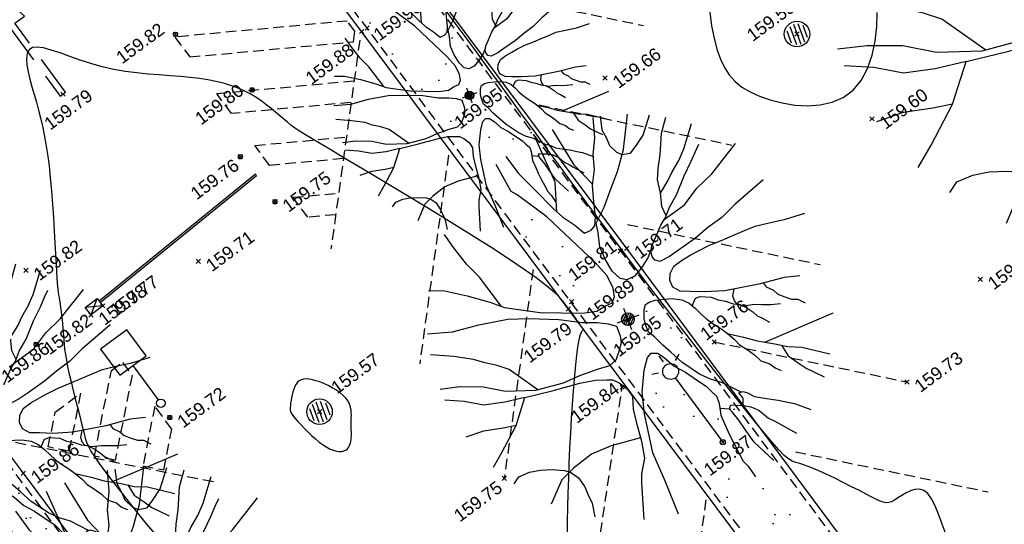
# Model space of a CAD drawing. Header units: metres. Extents: x 1575818 to 1575995, y 2263001 to 2263183.
# Tile 51 of 67: x 1575907 to 1575930, y 2263085 to 2263097. Entities that reach past the tile are written whole.
import ezdxf
from ezdxf.enums import TextEntityAlignment as Align

# ---------------------------------------------------------------- set-up
doc = ezdxf.new("R2010")
doc.units = ezdxf.units.M
doc.header["$PDMODE"] = 3
doc.header["$PDSIZE"] = 0.05
doc.linetypes.add('CACHE_100', pattern=[1.5, 1, -0.5])
doc.linetypes.add('CACHE_25', pattern=[0.375, 0.25, -0.125])
doc.layers.get('0').update_dxf_attribs({"linetype": 'CONTINUOUS'})
for name, color, linetype in [('D_CN_ORDINAIRE', 43, 'CONTINUOUS'), ('D_ECLAIRAGE', 220, 'CONTINUOUS'), ('D_MOB_URBAIN', 32, 'CONTINUOUS'), ('D_PEINTURE', 252, 'CACHE_25'), ('D_REGARD', 144, 'CONTINUOUS'), ('D_TROTTOIR', 7, 'CONTINUOUS'), ('TOPO_ALT', 142, 'CONTINUOUS'), ('TOPO_JIS', 7, 'CONTINUOUS'), ('V_ARBRE', 82, 'CONTINUOUS'), ('V_VEGETATION', 80, 'CONTINUOUS')]:
    doc.layers.add(name, color=color, linetype=linetype)
doc.styles.get("Standard").update_dxf_attribs({"font": 'arial.ttf'})
pattern_1 = [(348.4323, (1575893.9948, 2263027.4994), (1.99051, 2.24452), [0, -1.875]), (103.4323, (1575893.5645, 2263027.451), (-2.17856, -2.06249), [0, -3.125]), (189.4323, (1575893.5645, 2263027.451), (1.9055, -2.317125), [0, -2.5]), (216.4323, (1575893.8216, 2263027.1025), (2.749766, -1.199495), [0, -2.5]), (110.4323, (1575892.989, 2263026.757), (-1.910967, -2.31262), [0, -2.5]), (322.4323, (1575892.989, 2263026.757), (2.77299, 1.144777), [0, -2.5]), (88.4323, (1575894.7102, 2263026.951), (-2.63814, -1.42836), [0, -3.125]), (336.4323, (1575893.6816, 2263028.3447), (2.413676, 1.78162), [0, -2.5]), (211.4323, (1575893.6816, 2263028.3447), (2.63476, -1.43459), [0, -2.5]), (150.4323, (1575893.5085, 2263027.9478), (-2.586684, -1.51956), [0, -1.25]), (284.4323, (1575894.28, 2263026.9026), (2.88994, -0.80513), [0, -1.55])]

# ---------------------------------------------------------------- blocks, each defined once
blk = doc.blocks.new('TCPOINT')
at = {"color": 0, "lineweight": 9}
blk.add_point((0, 0), dxfattribs=at)
at = {"layer": 'TOPO_ALT', "lineweight": 9}
blk.add_attdef('ALT', text='', height=0.3, dxfattribs=at).set_placement((0.1, -0.1), align=Align.TOP_LEFT)
blk = doc.blocks.new('194')
for p, q in [((0, -0.0285), (0, 0.0285)), ((0.0285, 0), (-0.0285, 0))]:
    blk.add_line(p, q)
for points in [[(-0.1462, 0.4831), (-0.1313, 0.432), (-0.1069, 0.3801), (-0.0807, 0.3213), (-0.0651, 0.2926), (-0.044, 0.264), (-0.0281, 0.2373), (-0.0104, 0.2388), (0.0021, 0.2458), (0.0111, 0.2654), (0.0222, 0.3113), (0.0312, 0.3417), (0.0493, 0.377), (0.0586, 0.4125), (0.0767, 0.4513), (0.0903, 0.5)], [(-0.0745, 0.3099), (-0.0536, 0.3814), (-0.0623, 0.5021)], [(-0.0153, 0.5064), (0.0053, 0.4057), (0.0323, 0.3437)], [(0.1073, 0.4968), (0.1, 0.4635), (0.1032, 0.4403), (0.1049, 0.4208), (0.1155, 0.3993), (0.1258, 0.3888), (0.1472, 0.3849), (0.1651, 0.3972), (0.1918, 0.4164), (0.2232, 0.4582)], [(-0.4405, 0.2346), (-0.406, 0.2232), (-0.355, 0.1909), (-0.3075, 0.1567), (-0.2773, 0.1317), (-0.1997, 0.0902), (-0.1007, 0.0521), (-0.0653, 0.0445), (-0.0424, 0.0497), (-0.0227, 0.0514), (-0.0119, 0.0637), (-0.0083, 0.0848), (-0.0114, 0.1186), (-0.0288, 0.1613), (-0.102, 0.3075), (-0.1528, 0.3842), (-0.1634, 0.3967), (-0.1757, 0.4726)], [(0.1153, 0.1452), (0.0987, 0.1259), (0.0754, 0.1083), (0.0521, 0.0944), (0.0309, 0.0929), (0.0166, 0.1018), (0.0044, 0.125), (-0.0023, 0.1589), (-0.0037, 0.1925), (0.0036, 0.2263), (0.0075, 0.2511), (0.0397, 0.281), (0.0739, 0.3216), (0.1007, 0.3535), (0.1332, 0.3992), (0.173, 0.4788)], [(0.1768, 0.2085), (0.1743, 0.2338), (0.1834, 0.2673), (0.1874, 0.2994), (0.1983, 0.3258), (0.2144, 0.3559), (0.2363, 0.4056), (0.2597, 0.439)], [(0.1831, 0.2662), (0.2104, 0.2885), (0.2283, 0.3061), (0.2533, 0.327), (0.2749, 0.35), (0.314, 0.4026)], [(-0.2842, 0.1374), (-0.3103, 0.2241), (-0.3293, 0.265), (-0.3466, 0.3184), (-0.3557, 0.3528)], [(0.4336, 0.21), (0.3872, 0.1927), (0.3462, 0.177), (0.3051, 0.1579), (0.2641, 0.1458), (0.2267, 0.1318), (0.1767, 0.1181), (0.1501, 0.1113), (0.1233, 0.1079), (0.1129, 0.115), (0.1094, 0.1258), (0.1112, 0.1382), (0.1183, 0.1505), (0.1346, 0.1682), (0.1562, 0.1911), (0.1741, 0.2053), (0.1921, 0.2263), (0.2188, 0.2492), (0.253, 0.2864), (0.2817, 0.3144), (0.2996, 0.3339), (0.3139, 0.3479)], [(0.1692, 0.2014), (0.2292, 0.2189), (0.2721, 0.247), (0.3185, 0.268), (0.4, 0.3184)], [(-0.4791, 0.1354), (-0.4193, 0.1186), (-0.3521, 0.1127), (-0.2795, 0.1016), (-0.2299, 0.0851), (-0.1611, 0.0578), (-0.1098, 0.0308), (-0.0745, 0.0181), (-0.0498, 0.0055), (-0.0322, -0.007), (-0.0324, -0.0321), (-0.036, -0.0498), (-0.0485, -0.0674), (-0.063, -0.085), (-0.0825, -0.0936), (-0.1146, -0.0916), (-0.1605, -0.0912), (-0.205, -0.0942), (-0.2759, -0.0882), (-0.3466, -0.0647), (-0.3942, -0.0359), (-0.4489, -0.0157), (-0.4967, -0.0047)], [(0.4374, -0.0442), (0.3993, -0.0348), (0.3353, -0.0291), (0.2503, -0.0157), (0.2007, -0.0011), (0.1687, 0.0116), (0.1457, 0.0208), (0.1317, 0.0367), (0.1301, 0.0545), (0.1373, 0.0705), (0.1516, 0.0845), (0.1748, 0.0916), (0.1997, 0.0965), (0.2228, 0.0999), (0.253, 0.1033), (0.2869, 0.1047), (0.3171, 0.1062), (0.3473, 0.1078), (0.3758, 0.1093), (0.4113, 0.1053), (0.4521, 0.0996), (0.5019, 0.0974)], [(-0.2695, -0.0887), (-0.3195, -0.0169), (-0.3443, 0.0028), (-0.3706, 0.0191), (-0.3936, 0.037), (-0.4376, 0.0602), (-0.4902, 0.0843)], [(0.2018, -0.266), (0.1666, -0.2282), (0.1419, -0.2102), (0.1207, -0.1888), (0.0892, -0.1459), (0.0717, -0.1136), (0.0595, -0.0904), (0.0473, -0.0638), (0.0367, -0.0476), (0.0369, -0.0298), (0.0388, -0.0121), (0.046, 0.009), (0.0534, 0.0197), (0.0639, 0.0215), (0.0799, 0.0214), (0.103, 0.0158), (0.1207, 0.0103), (0.1421, -0.0006), (0.1561, -0.0148), (0.1666, -0.0327), (0.1752, -0.0505), (0.1841, -0.0667), (0.1946, -0.0829), (0.2086, -0.1007), (0.2192, -0.1169), (0.2314, -0.1382), (0.2383, -0.1543), (0.2525, -0.1722), (0.2648, -0.1901), (0.275, -0.2097), (0.2927, -0.2242), (0.3016, -0.2384), (0.3139, -0.2492)], [(0.1609, -0.023), (0.1756, -0.008), (0.188, -0.0081), (0.213, -0.019), (0.227, -0.0315), (0.243, -0.0407), (0.2587, -0.0532), (0.273, -0.0604), (0.287, -0.0747), (0.2975, -0.0891), (0.3045, -0.1016), (0.3134, -0.1104), (0.3274, -0.1266)], [(0.3686, -0.0932), (0.3455, -0.0876), (0.3244, -0.0804), (0.3067, -0.0731), (0.2817, -0.0676), (0.2676, -0.0587), (0.2641, -0.0479), (0.2642, -0.0355), (0.2736, -0.0194)], [(0.3457, -0.03), (0.3496, -0.0416), (0.3636, -0.0559), (0.3705, -0.0684), (0.3848, -0.0809), (0.3988, -0.0917), (0.4131, -0.0972), (0.4275, -0.112)], [(-0.4388, -0.2315), (-0.4064, -0.2041), (-0.3508, -0.1534), (-0.3061, -0.0952), (-0.3575, -0.0894), (-0.4087, -0.0783), (-0.4512, -0.0531), (-0.4954, -0.0337)], [(-0.3061, -0.0952), (-0.2369, -0.1029), (-0.166, -0.1089), (-0.1272, -0.1145), (-0.1005, -0.1235), (-0.0865, -0.129), (-0.0742, -0.1415), (-0.0601, -0.163), (-0.0549, -0.1842), (-0.0642, -0.2142), (-0.0679, -0.2463), (-0.072, -0.2958), (-0.0794, -0.3382), (-0.0994, -0.3718), (-0.1066, -0.3931), (-0.1329, -0.4808)], [(-0.0473, -0.4976), (-0.05, -0.4112), (-0.0547, -0.3328), (-0.0414, -0.2353), (-0.0285, -0.1821), (-0.0049, -0.1327), (0.0131, -0.1061), (0.0256, -0.0991), (0.0399, -0.1046), (0.0521, -0.1205), (0.0677, -0.1491), (0.0889, -0.1725), (0.1082, -0.1994), (0.1257, -0.2227), (0.1326, -0.2386), (0.1415, -0.2547), (0.1414, -0.2708), (0.1395, -0.2849), (0.1357, -0.3026), (0.1372, -0.3311), (0.1389, -0.356), (0.1421, -0.3808), (0.1455, -0.4057), (0.1487, -0.4288), (0.1559, -0.445), (0.1635, -0.4757)], [(0.2196, -0.1177), (0.2545, -0.1401), (0.2828, -0.1601), (0.3215, -0.1816), (0.3499, -0.1996), (0.3816, -0.2123), (0.4412, -0.2523)], [(-0.4766, -0.1378), (-0.4306, -0.1383), (-0.3828, -0.1477), (-0.3504, -0.1528)], [(0.3, -0.1696), (0.4838, -0.1595)], [(0.3358, -0.1907), (0.3426, -0.221), (0.3602, -0.246), (0.3741, -0.2656), (0.4085, -0.3011)], [(0.1958, -0.2987), (0.2016, -0.2818), (0.1964, -0.2659), (0.2071, -0.266), (0.2161, -0.2732), (0.23, -0.2874), (0.2514, -0.3), (0.2814, -0.3163), (0.2991, -0.3272), (0.3167, -0.3381), (0.3501, -0.3657)], [(-0.4044, -0.2875), (-0.3874, -0.2752), (-0.3592, -0.2738), (-0.3325, -0.2777), (-0.3041, -0.2867), (-0.2761, -0.2993), (-0.2635, -0.3084), (-0.2496, -0.328), (-0.2428, -0.3545), (-0.2413, -0.3742), (-0.2395, -0.399), (-0.2445, -0.4333)], [(-0.0712, -0.287), (-0.1464, -0.281), (-0.1996, -0.284), (-0.253, -0.3012), (-0.2903, -0.3186), (-0.3352, -0.3665)], [(0.2206, -0.4531), (0.1899, -0.3937), (0.1798, -0.3563), (0.1727, -0.3297), (0.1642, -0.3046), (0.1606, -0.2958), (0.1392, -0.2862)], [(0.1618, -0.2987), (0.1626, -0.2921), (0.1677, -0.2868), (0.1784, -0.2923), (0.1981, -0.2995), (0.2121, -0.3087), (0.228, -0.3229), (0.2436, -0.3498), (0.2559, -0.3624), (0.2684, -0.3766), (0.2966, -0.409)]]:
    blk.add_lwpolyline(points)
blk = doc.blocks.new('510')
at = {"color": 0, "linetype": 'ByBlock'}
for p, q in [((0.5271, 0.0201), (0.5271, 0.0944)), ((0.5271, 0.0944), (1, 0)), ((0, 0.0202), (0.5271, 0.0201)), ((0, -0.0202), (0, 0.0202)), ((1, 0), (0.5271, -0.0944)), ((0.5271, -0.0201), (0, -0.0202)), ((0.5271, -0.0944), (0.5271, -0.0201))]:
    blk.add_line(p, q, dxfattribs=at)
blk = doc.blocks.new('526')
at = {"color": 0, "linetype": 'Continuous'}
blk.add_line((0, 1.104), (0, 0.1), dxfattribs=at)
at = {"color": 0}
blk.add_lwpolyline([(0.384, 1.871), (-0.384, 1.871), (-0.384, 1.104), (0.384, 1.104)], close=True, dxfattribs=at)
blk.add_circle((0, 0), 0.1, dxfattribs=at)
blk = doc.blocks.new('280')
at = {"ltscale": 3}
blk.add_circle((0, 0), 0.05, dxfattribs=at)
blk = doc.blocks.new('481')
at = {"flags": 128}
for points in [[(0, 0.25), (0, -0.25)], [(-0.2, 0.15), (-0.2, -0.15)], [(-0.1, 0.229), (-0.1, -0.229)], [(0.1, 0.229), (0.1, -0.229)], [(0.2, 0.15), (0.2, -0.15)]]:
    blk.add_lwpolyline(points, dxfattribs=at)
blk.add_circle((0, 0), 0.3)
blk = doc.blocks.new('425')
at = {"linetype": 'Continuous', "ltscale": 3}
for p, q in [((0, 2.357), (0, 2.523)), ((-0.25, 2.21), (-0.401, 2.278)), ((0.25, 2.21), (0.401, 2.278))]:
    blk.add_line(p, q, dxfattribs=at)
at = {"ltscale": 3}
blk.add_line((0, 1.885), (0, 0), dxfattribs=at)
at = {"linetype": 'Continuous', "ltscale": 3}
for centre, radius in [((0, 2.071), 0.186), ((0, 0), 0.0621)]:
    blk.add_circle(centre, radius, dxfattribs=at)
blk = doc.blocks.new('300')
h = blk.add_hatch()
h.set_pattern_fill('ANSI31', color=34, scale=0.05)
h.paths.add_polyline_path([(0.5, 0, 1), (-0.5, 0, 1)])
blk.add_circle((0, 0), 0.5)

msp = doc.modelspace()

# ---------------------------------------------------------------- hatches: boundary and pattern name
at = {"layer": 'V_VEGETATION', "ltscale": 0.5}
h = msp.add_hatch(dxfattribs=at)
h.set_pattern_fill('ALEA', color=256, scale=0.25)
h.set_pattern_definition(pattern_1)
edge = h.paths.add_edge_path(flags=16)
edge.add_line((1575935.774, 2263100.928), (1575936.432, 2263099.671))
edge = h.paths.add_edge_path(flags=16)
edge.add_line((1575937.03, 2263101.586), (1575937.689, 2263100.329))
edge = h.paths.add_edge_path(flags=16)
edge.add_line((1575937.03, 2263101.586), (1575935.774, 2263100.928))
edge = h.paths.add_edge_path(flags=16)
edge.add_line((1575937.689, 2263100.329), (1575936.432, 2263099.671))
edge = h.paths.add_edge_path(flags=16)
edge.add_arc((1575917.159, 2263119.886), 0.3, 0, 180)
edge.add_arc((1575917.159, 2263119.886), 0.3, 180, 360)
h.paths.add_polyline_path([(1575917.215, 2263118.882), (1575917.832, 2263119.338), (1575918.287, 2263118.721), (1575917.67, 2263118.265)], flags=16)
h.paths.add_polyline_path([(1575924.733, 2263115.662), (1575926.381, 2263113.185), (1575925.555, 2263112.636), (1575923.908, 2263115.113)], flags=16)
h.paths.add_polyline_path([(1575949.214, 2263079.314), (1575949.492, 2263078.899), (1575948.439, 2263078.191), (1575948.16, 2263078.606)], flags=16)
edge = h.paths.add_edge_path()
edge.add_line((1575915.538, 2263120.369), (1575916.052, 2263120.755))
edge.add_line((1575916.052, 2263120.755), (1575920.498, 2263124.101))
edge.add_line((1575920.498, 2263124.101), (1575927.515, 2263123.761))
edge.add_line((1575927.515, 2263123.761), (1575927.67, 2263123.507))
edge.add_line((1575927.67, 2263123.507), (1575926.946, 2263123.293))
edge.add_line((1575926.946, 2263123.293), (1575932.613, 2263115.433))
edge.add_line((1575932.613, 2263115.433), (1575937.695, 2263105.978))
edge.add_line((1575937.695, 2263105.978), (1575941.908, 2263098.537))
edge.add_line((1575941.908, 2263098.537), (1575947.974, 2263086.993))
edge.add_line((1575947.974, 2263086.993), (1575951.252, 2263079.277))
edge.add_line((1575951.252, 2263079.277), (1575952.412, 2263076.766))
edge.add_line((1575952.412, 2263076.766), (1575951.998, 2263076.427))
edge.add_line((1575951.998, 2263076.427), (1575951.094, 2263077.715))
edge.add_line((1575951.094, 2263077.715), (1575945.663, 2263073.904))
edge.add_line((1575945.663, 2263073.904), (1575940.556, 2263070.085))
edge.add_line((1575940.556, 2263070.085), (1575935.196, 2263065.086))
edge.add_line((1575935.196, 2263065.086), (1575932.624, 2263062.235))
edge.add_line((1575932.624, 2263062.235), (1575935.661, 2263057.56))
edge.add_line((1575935.661, 2263057.56), (1575937.856, 2263053.614))
edge.add_line((1575937.856, 2263053.614), (1575942.616, 2263045.835))
edge.add_line((1575942.616, 2263045.835), (1575944.132, 2263043.591))
edge.add_line((1575944.132, 2263043.591), (1575947.094, 2263038.377))
edge.add_line((1575947.094, 2263038.377), (1575949.936, 2263033.576))
edge.add_line((1575949.936, 2263033.576), (1575948.487, 2263033.394))
edge.add_line((1575948.487, 2263033.394), (1575944.913, 2263038.186))
edge.add_line((1575944.913, 2263038.186), (1575941.585, 2263042.683))
edge.add_line((1575941.585, 2263042.683), (1575939.441, 2263045.604))
edge.add_line((1575939.441, 2263045.604), (1575934.676, 2263052.044))
edge.add_line((1575934.676, 2263052.044), (1575931.281, 2263056.625))
edge.add_line((1575931.281, 2263056.625), (1575931.886, 2263060.629))
edge.add_arc((1575935.04, 2263060.429), 3.16, 147.1135, 176.3731, ccw=False)
edge.add_line((1575932.386, 2263062.145), (1575935.279, 2263065.543))
edge.add_line((1575935.279, 2263065.543), (1575939.677, 2263070.676))
edge.add_line((1575939.677, 2263070.676), (1575943.918, 2263075.644))
edge.add_line((1575943.918, 2263075.644), (1575946.534, 2263078.697))
edge.add_line((1575946.534, 2263078.697), (1575939.914, 2263087.581))
edge.add_line((1575939.914, 2263087.581), (1575935.688, 2263093.267))
edge.add_line((1575935.688, 2263093.267), (1575930.221, 2263100.591))
edge.add_line((1575930.221, 2263100.591), (1575926.055, 2263106.204))
edge.add_line((1575926.055, 2263106.204), (1575920.581, 2263113.585))
edge.add_line((1575920.581, 2263113.585), (1575915.538, 2263120.369))
h = msp.add_hatch(dxfattribs=at)
h.set_pattern_fill('ALEA', color=256, scale=0.25)
h.set_pattern_definition(pattern_1)
h.paths.add_polyline_path([(1575905.143, 2263112.557), (1575903.86, 2263111.589), (1575908.852, 2263104.863), (1575910.057, 2263103.228), (1575914.904, 2263096.738), (1575919.768, 2263090.2), (1575925.24, 2263082.869), (1575931.286, 2263074.711), (1575930.405, 2263068.398, 0.721469), (1575930.421, 2263068.399), (1575933.103, 2263070.533), (1575933.889, 2263071.249, 0.08279), (1575934.842, 2263072.443, 0.160786), (1575935.391, 2263075.301), (1575932.623, 2263075.701), (1575926.499, 2263083.91), (1575920.903, 2263091.448), (1575916.307, 2263097.595), (1575911.204, 2263104.415), (1575910.497, 2263105.382)])
h = msp.add_hatch(dxfattribs=at)
h.set_pattern_fill('ALEA', color=256, scale=0.25)
h.set_pattern_definition(pattern_1)
h.paths.add_polyline_path([(1575921.944, 2263065.71), (1575916.383, 2263073.145), (1575911.529, 2263079.668), (1575906.701, 2263086.151), (1575904.589, 2263088.97, -0.116967), (1575904.209, 2263088.509, -0.13298), (1575903.582, 2263088.255), (1575908.212, 2263082.043), (1575909.839, 2263079.87), (1575914.753, 2263073.284), (1575918.241, 2263068.603), (1575921.586, 2263064.097), (1575921.722, 2263063.824), (1575921.49, 2263063.851), (1575917.066, 2263065.123, 0.103382), (1575919.257, 2263063.013, 0.110487), (1575922.551, 2263061.818, 0.135738), (1575925.71, 2263063.408, 0.066477), (1575926.844, 2263064.75, 0.50931), (1575926.827, 2263064.776)])

# ---------------------------------------------------------------- linework, layer by layer
at = {"layer": 'D_CN_ORDINAIRE', "flags": 128}
for points, elevation in [([(1575928.548, 2263084.786), (1575928.454, 2263085.041), (1575928.367, 2263085.273), (1575928.284, 2263085.476), (1575928.201, 2263085.641), (1575928.113, 2263085.762), (1575928.018, 2263085.834), (1575927.916, 2263085.863), (1575927.811, 2263085.857), (1575927.705, 2263085.826), (1575927.601, 2263085.776), (1575927.502, 2263085.717), (1575927.41, 2263085.658), (1575927.328, 2263085.607), (1575927.257, 2263085.57), (1575927.193, 2263085.549), (1575927.131, 2263085.544), (1575927.065, 2263085.555), (1575926.991, 2263085.581), (1575926.903, 2263085.622), (1575926.796, 2263085.678), (1575926.663, 2263085.748), (1575926.503, 2263085.831), (1575926.321, 2263085.924), (1575926.125, 2263086.022), (1575925.923, 2263086.121), (1575925.723, 2263086.216), (1575925.533, 2263086.302), (1575925.361, 2263086.375), (1575925.215, 2263086.431), (1575925.1, 2263086.467), (1575925.006, 2263086.495), (1575924.922, 2263086.527), (1575924.836, 2263086.578), (1575924.735, 2263086.661), (1575924.607, 2263086.79), (1575924.44, 2263086.977), (1575924.222, 2263087.238), (1575923.945, 2263087.579), (1575923.615, 2263087.993), (1575923.245, 2263088.463), (1575922.844, 2263088.976), (1575922.424, 2263089.518), (1575921.997, 2263090.073), (1575921.573, 2263090.628), (1575921.163, 2263091.168), (1575920.777, 2263091.681), (1575920.413, 2263092.167), (1575920.07, 2263092.63), (1575919.744, 2263093.072), (1575919.432, 2263093.497), (1575919.133, 2263093.907), (1575918.843, 2263094.306), (1575918.559, 2263094.695), (1575918.28, 2263095.079), (1575918.007, 2263095.453), (1575917.742, 2263095.817), (1575917.486, 2263096.167), (1575917.243, 2263096.5), (1575917.014, 2263096.813), (1575916.801, 2263097.105)], 159.8), ([(1575922.982, 2263097.1), (1575923.025, 2263096.784), (1575923.082, 2263096.49), (1575923.15, 2263096.228), (1575923.23, 2263095.999), (1575923.326, 2263095.798), (1575923.441, 2263095.624), (1575923.577, 2263095.472), (1575923.739, 2263095.34), (1575923.93, 2263095.225), (1575924.152, 2263095.124), (1575924.406, 2263095.035), (1575924.685, 2263094.964), (1575924.98, 2263094.916), (1575925.281, 2263094.898), (1575925.579, 2263094.918), (1575925.863, 2263094.981), (1575926.125, 2263095.095), (1575926.354, 2263095.265), (1575926.544, 2263095.495), (1575926.694, 2263095.774), (1575926.804, 2263096.087), (1575926.878, 2263096.422), (1575926.915, 2263096.763), (1575926.919, 2263097.097)], 159.6), ([(1575919.631, 2263084.84), (1575919.635, 2263085.123), (1575919.641, 2263085.434), (1575919.65, 2263085.767), (1575919.661, 2263086.117), (1575919.674, 2263086.474), (1575919.69, 2263086.834), (1575919.707, 2263087.189), (1575919.727, 2263087.533), (1575919.748, 2263087.861), (1575919.771, 2263088.171), (1575919.795, 2263088.457), (1575919.819, 2263088.718), (1575919.844, 2263088.948), (1575919.869, 2263089.145), (1575919.893, 2263089.305), (1575919.917, 2263089.425), (1575919.939, 2263089.51), (1575919.959, 2263089.566), (1575919.977, 2263089.599), (1575919.991, 2263089.615), (1575920.002, 2263089.62), (1575920.009, 2263089.62), (1575920.011, 2263089.621), (1575920.007, 2263089.627), (1575919.999, 2263089.64), (1575919.987, 2263089.659), (1575919.971, 2263089.682), (1575919.951, 2263089.709), (1575919.93, 2263089.74), (1575919.906, 2263089.774), (1575919.881, 2263089.809), (1575919.854, 2263089.846), (1575919.827, 2263089.885), (1575919.797, 2263089.927), (1575919.765, 2263089.971), (1575919.73, 2263090.019), (1575919.692, 2263090.071), (1575919.65, 2263090.128), (1575919.603, 2263090.19), (1575919.55, 2263090.259), (1575919.483, 2263090.338), (1575919.393, 2263090.432), (1575919.27, 2263090.545), (1575919.105, 2263090.681), (1575918.89, 2263090.846), (1575918.614, 2263091.042), (1575918.269, 2263091.276), (1575917.85, 2263091.548), (1575917.372, 2263091.849), (1575916.856, 2263092.17), (1575916.321, 2263092.498), (1575915.787, 2263092.822), (1575915.274, 2263093.131), (1575914.803, 2263093.414), (1575914.392, 2263093.659), (1575914.056, 2263093.858), (1575913.791, 2263094.016), (1575913.584, 2263094.14), (1575913.425, 2263094.238), (1575913.302, 2263094.316), (1575913.204, 2263094.382), (1575913.121, 2263094.443), (1575913.041, 2263094.508), (1575912.954, 2263094.581), (1575912.86, 2263094.662), (1575912.758, 2263094.748), (1575912.648, 2263094.838), (1575912.532, 2263094.929), (1575912.409, 2263095.019), (1575912.28, 2263095.105), (1575912.145, 2263095.185), (1575912.003, 2263095.257), (1575911.855, 2263095.321), (1575911.698, 2263095.378), (1575911.531, 2263095.428), (1575911.355, 2263095.471), (1575911.166, 2263095.508), (1575910.964, 2263095.539), (1575910.749, 2263095.565), (1575910.518, 2263095.586), (1575910.275, 2263095.605), (1575910.021, 2263095.623), (1575909.759, 2263095.645), (1575909.491, 2263095.673), (1575909.221, 2263095.709), (1575908.949, 2263095.756), (1575908.679, 2263095.816), (1575908.413, 2263095.892), (1575908.156, 2263095.976), (1575907.912, 2263096.062), (1575907.684, 2263096.143), (1575907.478, 2263096.211), (1575907.298, 2263096.26), (1575907.148, 2263096.281), (1575907.033, 2263096.267), (1575906.955, 2263096.215), (1575906.911, 2263096.126), (1575906.896, 2263096.007), (1575906.905, 2263095.864), (1575906.932, 2263095.701), (1575906.972, 2263095.526), (1575907.022, 2263095.344), (1575907.075, 2263095.16), (1575907.127, 2263094.979), (1575907.177, 2263094.798), (1575907.225, 2263094.613), (1575907.27, 2263094.421), (1575907.314, 2263094.216), (1575907.354, 2263093.996), (1575907.391, 2263093.757), (1575907.425, 2263093.493), (1575907.455, 2263093.204), (1575907.483, 2263092.896), (1575907.507, 2263092.579), (1575907.528, 2263092.262), (1575907.547, 2263091.953), (1575907.563, 2263091.663), (1575907.577, 2263091.4), (1575907.59, 2263091.173), (1575907.601, 2263090.988), (1575907.61, 2263090.843), (1575907.619, 2263090.728), (1575907.627, 2263090.639), (1575907.635, 2263090.566), (1575907.644, 2263090.504), (1575907.652, 2263090.445), (1575907.662, 2263090.383), (1575907.673, 2263090.312), (1575907.684, 2263090.231), (1575907.696, 2263090.144), (1575907.708, 2263090.051), (1575907.72, 2263089.954), (1575907.731, 2263089.856), (1575907.741, 2263089.757), (1575907.749, 2263089.661), (1575907.756, 2263089.566), (1575907.763, 2263089.472), (1575907.771, 2263089.376), (1575907.78, 2263089.274), (1575907.793, 2263089.163), (1575907.81, 2263089.041), (1575907.833, 2263088.905), (1575907.863, 2263088.75), (1575907.901, 2263088.577), (1575907.946, 2263088.39), (1575907.994, 2263088.193), (1575908.044, 2263087.995), (1575908.094, 2263087.8), (1575908.142, 2263087.614), (1575908.185, 2263087.445), (1575908.222, 2263087.296), (1575908.251, 2263087.173), (1575908.278, 2263087.068), (1575908.31, 2263086.971), (1575908.351, 2263086.872), (1575908.41, 2263086.762), (1575908.492, 2263086.632), (1575908.604, 2263086.47), (1575908.752, 2263086.268), (1575908.94, 2263086.019), (1575909.167, 2263085.728), (1575909.426, 2263085.403), (1575909.714, 2263085.052), (1575910.025, 2263084.684)], 159.8)]:
    msp.add_lwpolyline(points, dxfattribs=dict(at, elevation=elevation))
at = {"layer": 'D_CN_ORDINAIRE', "elevation": 159.6, "flags": 128}
msp.add_lwpolyline([(1575913.21, 2263088.286), (1575913.185, 2263088.225), (1575913.164, 2263088.158), (1575913.147, 2263088.089), (1575913.133, 2263088.019), (1575913.123, 2263087.953), (1575913.114, 2263087.891), (1575913.108, 2263087.837), (1575913.103, 2263087.793), (1575913.1, 2263087.755), (1575913.102, 2263087.723), (1575913.11, 2263087.692), (1575913.125, 2263087.659), (1575913.149, 2263087.623), (1575913.182, 2263087.579), (1575913.228, 2263087.525), (1575913.286, 2263087.46), (1575913.354, 2263087.385), (1575913.432, 2263087.303), (1575913.516, 2263087.218), (1575913.605, 2263087.133), (1575913.696, 2263087.05), (1575913.787, 2263086.975), (1575913.877, 2263086.908), (1575913.963, 2263086.854), (1575914.045, 2263086.811), (1575914.122, 2263086.781), (1575914.193, 2263086.761), (1575914.258, 2263086.752), (1575914.317, 2263086.753), (1575914.368, 2263086.765), (1575914.413, 2263086.785), (1575914.449, 2263086.814), (1575914.478, 2263086.85), (1575914.5, 2263086.891), (1575914.517, 2263086.937), (1575914.529, 2263086.986), (1575914.537, 2263087.036), (1575914.542, 2263087.085), (1575914.544, 2263087.133), (1575914.544, 2263087.177), (1575914.544, 2263087.219), (1575914.542, 2263087.26), (1575914.54, 2263087.301), (1575914.539, 2263087.343), (1575914.537, 2263087.386), (1575914.537, 2263087.433), (1575914.538, 2263087.484), (1575914.541, 2263087.539), (1575914.543, 2263087.599), (1575914.542, 2263087.663), (1575914.536, 2263087.729), (1575914.523, 2263087.797), (1575914.501, 2263087.866), (1575914.466, 2263087.935), (1575914.418, 2263088.004), (1575914.354, 2263088.071), (1575914.277, 2263088.136), (1575914.19, 2263088.197), (1575914.095, 2263088.254), (1575913.997, 2263088.306), (1575913.898, 2263088.351), (1575913.8, 2263088.39), (1575913.709, 2263088.421), (1575913.625, 2263088.444), (1575913.549, 2263088.457), (1575913.48, 2263088.462), (1575913.419, 2263088.457), (1575913.365, 2263088.442), (1575913.318, 2263088.418), (1575913.276, 2263088.384), (1575913.241, 2263088.34), (1575913.21, 2263088.286)], close=True, dxfattribs=at)
at = {"layer": 'D_MOB_URBAIN', "flags": 128}
for points in [[(1575908.63, 2263090.261), (1575912.311, 2263093.258), (1575912.286, 2263093.289), (1575908.606, 2263090.293)], [(1575908.414, 2263089.971), (1575908.556, 2263090.358)], [(1575908.69, 2263090.184), (1575908.279, 2263090.145)]]:
    msp.add_lwpolyline(points, dxfattribs=at)
msp.add_lwpolyline([(1575908.69, 2263090.184), (1575908.414, 2263089.971), (1575908.279, 2263090.145), (1575908.556, 2263090.358)], close=True, dxfattribs=at)
at = {"layer": 'D_PEINTURE', "linetype": 'CACHE_100', "flags": 128}
msp.add_lwpolyline([(1575923.767, 2263147.776, 0.01646), (1575960.307, 2263080.387)], format="xyb", dxfattribs=at)
at = {"layer": 'D_PEINTURE'}
for points in [[(1575916.887, 2263097.732), (1575921.423, 2263096.788)], [(1575914.74, 2263096.445), (1575914.063, 2263091.525)], [(1575914.538, 2263094.977), (1575911.718, 2263094.715), (1575911.372, 2263095.185), (1575914.608, 2263095.486)], [(1575918.965, 2263094.917), (1575923.501, 2263093.973)], [(1575914.356, 2263093.654), (1575912.616, 2263093.493), (1575912.271, 2263093.963), (1575914.426, 2263094.163)], [(1575916.829, 2263093.738), (1575916.152, 2263088.818)], [(1575914.174, 2263092.332), (1575913.515, 2263092.271), (1575913.169, 2263092.741), (1575914.244, 2263092.841)], [(1575921.043, 2263092.101), (1575925.579, 2263091.158)], [(1575918.82, 2263091.039), (1575918.143, 2263086.119)], [(1575923.085, 2263089.335), (1575927.622, 2263088.391)], [(1575920.188, 2263083.347), (1575920.918, 2263088.268)], [(1575911.294, 2263086.034), (1575906.536, 2263086.982)], [(1575924.997, 2263086.745), (1575929.533, 2263085.802)], [(1575922.891, 2263085.617), (1575922.214, 2263080.697)]]:
    msp.add_lwpolyline(points, dxfattribs=at)
for points in [[(1575914.448, 2263096.895), (1575910.391, 2263096.518), (1575910.738, 2263096.048), (1575914.594, 2263096.406), (1575914.628, 2263096.652)], [(1575908.893, 2263088.659), (1575909.153, 2263088.851), (1575909.38, 2263088.543), (1575908.982, 2263086.546), (1575908.492, 2263086.643)], [(1575907.897, 2263086.762), (1575907.407, 2263086.859), (1575907.571, 2263087.683), (1575908.169, 2263088.125)], [(1575909.635, 2263086.416), (1575910.125, 2263086.318), (1575910.316, 2263087.275), (1575909.914, 2263087.819)]]:
    msp.add_lwpolyline(points, close=True, dxfattribs=at)
at = {"layer": 'D_TROTTOIR', "flags": 128}
msp.add_lwpolyline([(1575905.263, 2263112.647), (1575910.617, 2263105.471), (1575911.325, 2263104.505), (1575916.427, 2263097.685), (1575921.024, 2263091.538), (1575926.619, 2263083.999), (1575932.706, 2263075.841), (1575935.524, 2263075.434, -0.166904), (1575934.973, 2263072.37, -0.082761), (1575933.99, 2263071.138), (1575933.2, 2263070.419), (1575930.528, 2263068.292, -0.358129), (1575930.328, 2263068.267, -0.324345), (1575930.259, 2263068.44), (1575931.128, 2263074.671), (1575925.119, 2263082.779), (1575919.647, 2263090.11), (1575914.784, 2263096.648), (1575909.937, 2263103.138), (1575908.732, 2263104.774), (1575903.74, 2263111.499)], format="xyb", dxfattribs=at)
at = {"layer": 'D_TROTTOIR', "linetype": 'CACHE_25', "flags": 128}
msp.add_lwpolyline([(1575905.143, 2263112.557), (1575910.497, 2263105.382), (1575911.204, 2263104.415), (1575916.307, 2263097.595), (1575920.903, 2263091.448), (1575926.499, 2263083.91), (1575932.623, 2263075.701), (1575935.391, 2263075.301, -0.160786), (1575934.842, 2263072.443, -0.08279), (1575933.889, 2263071.249), (1575933.103, 2263070.533), (1575930.421, 2263068.399, -0.496158), (1575930.408, 2263068.394, -0.431446), (1575930.406, 2263068.406), (1575931.286, 2263074.711), (1575925.24, 2263082.869), (1575919.768, 2263090.2), (1575914.904, 2263096.738), (1575910.057, 2263103.228), (1575908.852, 2263104.863), (1575903.86, 2263111.589)], format="xyb", dxfattribs=at)
at = {"layer": 'D_TROTTOIR', "flags": 128}
msp.add_lwpolyline([(1575908.092, 2263081.954), (1575909.719, 2263079.781), (1575914.633, 2263073.195), (1575918.12, 2263068.514), (1575921.416, 2263064.074), (1575921.4, 2263064.033), (1575917.086, 2263065.272, 0.759148), (1575916.926, 2263065.022, 0.095756), (1575919.176, 2263062.887, 0.111246), (1575922.556, 2263061.666, 0.13666), (1575925.811, 2263063.297, 0.065927), (1575926.962, 2263064.656, 0.565576), (1575926.851, 2263064.924), (1575922.029, 2263065.846), (1575916.503, 2263073.235), (1575911.649, 2263079.758), (1575906.821, 2263086.241), (1575904.654, 2263089.134, 0.249293), (1575904.547, 2263089.159, 0.332022), (1575904.461, 2263089.049, -0.120046), (1575904.119, 2263088.628, -0.130875), (1575903.573, 2263088.405, 0.271718), (1575903.435, 2263088.328, 0.168262), (1575903.415, 2263088.228)], format="xyb", close=True, dxfattribs=at)
at = {"layer": 'D_TROTTOIR', "linetype": 'CACHE_25', "flags": 128}
msp.add_lwpolyline([(1575908.212, 2263082.043), (1575909.839, 2263079.87), (1575914.753, 2263073.284), (1575918.241, 2263068.603), (1575921.586, 2263064.097), (1575921.722, 2263063.824), (1575921.49, 2263063.851), (1575917.066, 2263065.123, 0.103382), (1575919.257, 2263063.013, 0.110487), (1575922.551, 2263061.818, 0.135738), (1575925.71, 2263063.408, 0.066197), (1575926.84, 2263064.743, 0.636415), (1575926.827, 2263064.776), (1575921.944, 2263065.71), (1575916.383, 2263073.145), (1575911.529, 2263079.668), (1575906.701, 2263086.151), (1575904.589, 2263088.97, -0.116967), (1575904.209, 2263088.509, -0.13298), (1575903.582, 2263088.255)], format="xyb", close=True, dxfattribs=at)

# ---------------------------------------------------------------- block references
at = {"layer": 'D_ECLAIRAGE', "rotation": 36.43234740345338}
msp.add_blockref('425', (1575923.289, 2263086.972), dxfattribs=at)
at = {"layer": 'D_MOB_URBAIN'}
for name, p, rotation in [('280', (1575910.403, 2263096.58), 19.97561936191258), ('280', (1575912.207, 2263095.272), 19.97561936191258), ('280', (1575911.93, 2263093.696), 19.97561936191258), ('280', (1575912.745, 2263092.636), 19.97561936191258), ('526', (1575910.057, 2263087.889), 36.43234740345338), ('280', (1575907.122, 2263089.278), 19.97561936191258), ('280', (1575910.267, 2263087.553), 19.97561936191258)]:
    msp.add_blockref(name, p, dxfattribs=dict(at, rotation=rotation))
at = {"layer": 'D_PEINTURE', "xscale": 3.82484135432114, "yscale": -3.824841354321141, "rotation": 126.3806683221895}
msp.add_blockref('510', (1575907.752, 2263095.172), dxfattribs=at)
at = {"layer": 'D_REGARD', "rotation": 19.97561936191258}
for p in [(1575925.036, 2263096.588), (1575913.794, 2263087.69)]:
    msp.add_blockref('481', p, dxfattribs=at)
at = {"layer": 'TOPO_JIS'}
ref = msp.add_blockref('TCPOINT', (1575914.916, 2263096.729), dxfattribs=dict(at, rotation=36.43234740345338))
ref.add_attrib('ALT', '159.98', dxfattribs={"layer": 'TOPO_ALT', "height": 0.3, "rotation": 36.4323}).set_placement((1575915.026, 2263096.65), align=Align.TOP_LEFT)
ref = msp.add_blockref('TCPOINT', (1575925.036, 2263096.588), dxfattribs=dict(at, rotation=36.43234740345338))
ref.add_attrib('ALT', '159.55', dxfattribs={"layer": 'TOPO_ALT', "height": 0.3, "rotation": 36.4323}).set_placement((1575923.814, 2263096.638), align=Align.TOP_LEFT)
ref = msp.add_blockref('TCPOINT', (1575910.403, 2263096.58), dxfattribs=dict(at, rotation=36.43234740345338))
ref.add_attrib('ALT', '159.82', dxfattribs={"layer": 'TOPO_ALT', "height": 0.3, "rotation": 36.4323}).set_placement((1575908.967, 2263096.111), align=Align.TOP_LEFT)
ref = msp.add_blockref('TCPOINT', (1575914.784, 2263096.648), dxfattribs=dict(at, rotation=36.43234740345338))
ref.add_attrib('ALT', '159.88', dxfattribs={"layer": 'TOPO_ALT', "height": 0.3, "rotation": 36.4323}).set_placement((1575913.428, 2263095.626), align=Align.TOP_LEFT)
ref = msp.add_blockref('TCPOINT', (1575920.517, 2263095.55), dxfattribs=dict(at, rotation=36.43234740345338))
ref.add_attrib('ALT', '159.66', dxfattribs={"layer": 'TOPO_ALT', "height": 0.3, "rotation": 36.4323}).set_placement((1575920.657, 2263095.529), align=Align.TOP_LEFT)
ref = msp.add_blockref('TCPOINT', (1575912.207, 2263095.272), dxfattribs=dict(at, rotation=36.43234740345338))
ref.add_attrib('ALT', '159.80', dxfattribs={"layer": 'TOPO_ALT', "height": 0.3, "rotation": 36.4323}).set_placement((1575910.827, 2263094.673), align=Align.TOP_LEFT)
ref = msp.add_blockref('TCPOINT', (1575907.752, 2263095.172), dxfattribs=dict(at, rotation=36.43234740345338))
ref.add_attrib('ALT', '159.79', dxfattribs={"layer": 'TOPO_ALT', "height": 0.3, "rotation": 36.4323}).set_placement((1575907.273, 2263094.549), align=Align.TOP_LEFT)
ref = msp.add_blockref('TCPOINT', (1575917.326, 2263095.142), dxfattribs=dict(at, rotation=36.43234740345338))
ref.add_attrib('ALT', '159.95', dxfattribs={"layer": 'TOPO_ALT', "height": 0.3, "rotation": 36.4323}).set_placement((1575916.925, 2263094.576), align=Align.TOP_LEFT)
ref = msp.add_blockref('TCPOINT', (1575926.8, 2263094.59), dxfattribs=dict(at, rotation=36.43234740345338))
ref.add_attrib('ALT', '159.60', dxfattribs={"layer": 'TOPO_ALT', "height": 0.3, "rotation": 36.4323}).set_placement((1575926.94, 2263094.569), align=Align.TOP_LEFT)
ref = msp.add_blockref('TCPOINT', (1575911.93, 2263093.696), dxfattribs=dict(at, rotation=36.43234740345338))
ref.add_attrib('ALT', '159.76', dxfattribs={"layer": 'TOPO_ALT', "height": 0.3, "rotation": 36.4323}).set_placement((1575910.722, 2263092.908), align=Align.TOP_LEFT)
ref = msp.add_blockref('TCPOINT', (1575912.745, 2263092.636), dxfattribs=dict(at, rotation=36.43234740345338))
ref.add_attrib('ALT', '159.75', dxfattribs={"layer": 'TOPO_ALT', "height": 0.3, "rotation": 36.4323}).set_placement((1575912.884, 2263092.615), align=Align.TOP_LEFT)
ref = msp.add_blockref('TCPOINT', (1575921.024, 2263091.538), dxfattribs=dict(at, rotation=36.43234740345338))
ref.add_attrib('ALT', '159.71', dxfattribs={"layer": 'TOPO_ALT', "height": 0.3, "rotation": 36.4323}).set_placement((1575921.163, 2263091.517), align=Align.TOP_LEFT)
ref = msp.add_blockref('TCPOINT', (1575910.941, 2263091.235), dxfattribs=dict(at, rotation=36.43234740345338))
ref.add_attrib('ALT', '159.71', dxfattribs={"layer": 'TOPO_ALT', "height": 0.3, "rotation": 36.4323}).set_placement((1575911.081, 2263091.214), align=Align.TOP_LEFT)
ref = msp.add_blockref('TCPOINT', (1575906.884, 2263091.023), dxfattribs=dict(at, rotation=36.43234740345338))
ref.add_attrib('ALT', '159.82', dxfattribs={"layer": 'TOPO_ALT', "height": 0.3, "rotation": 36.4323}).set_placement((1575907.024, 2263091.002), align=Align.TOP_LEFT)
ref = msp.add_blockref('TCPOINT', (1575920.876, 2263091.477), dxfattribs=dict(at, rotation=36.43234740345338))
ref.add_attrib('ALT', '159.81', dxfattribs={"layer": 'TOPO_ALT', "height": 0.3, "rotation": 36.4323}).set_placement((1575919.608, 2263090.991), align=Align.TOP_LEFT)
ref = msp.add_blockref('TCPOINT', (1575929.348, 2263090.808), dxfattribs=dict(at, rotation=36.43234740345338))
ref.add_attrib('ALT', '159.65', dxfattribs={"layer": 'TOPO_ALT', "height": 0.3, "rotation": 36.4323}).set_placement((1575929.488, 2263090.787), align=Align.TOP_LEFT)
ref = msp.add_blockref('TCPOINT', (1575908.69, 2263090.184), dxfattribs=dict(at, rotation=36.43234740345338))
ref.add_attrib('ALT', '159.77', dxfattribs={"layer": 'TOPO_ALT', "height": 0.3, "rotation": 36.4323}).set_placement((1575908.83, 2263090.163), align=Align.TOP_LEFT)
ref = msp.add_blockref('TCPOINT', (1575919.73, 2263090.281), dxfattribs=dict(at, rotation=36.43234740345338))
ref.add_attrib('ALT', '159.89', dxfattribs={"layer": 'TOPO_ALT', "height": 0.3, "rotation": 36.4323}).set_placement((1575920.037, 2263090.071), align=Align.TOP_LEFT)
ref = msp.add_blockref('TCPOINT', (1575908.414, 2263089.971), dxfattribs=dict(at, rotation=36.43234740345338))
ref.add_attrib('ALT', '159.78', dxfattribs={"layer": 'TOPO_ALT', "height": 0.3, "rotation": 36.4323}).set_placement((1575908.554, 2263089.95), align=Align.TOP_LEFT)
ref = msp.add_blockref('TCPOINT', (1575923.085, 2263089.335), dxfattribs=dict(at, rotation=36.43234740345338))
ref.add_attrib('ALT', '159.76', dxfattribs={"layer": 'TOPO_ALT', "height": 0.3, "rotation": 36.4323}).set_placement((1575922.719, 2263089.593), align=Align.TOP_LEFT)
ref = msp.add_blockref('TCPOINT', (1575919.647, 2263090.11), dxfattribs=dict(at, rotation=36.43234740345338))
ref.add_attrib('ALT', '159.79', dxfattribs={"layer": 'TOPO_ALT', "height": 0.3, "rotation": 36.4323}).set_placement((1575918.56, 2263089.062), align=Align.TOP_LEFT)
ref = msp.add_blockref('TCPOINT', (1575907.122, 2263089.278), dxfattribs=dict(at, rotation=36.43234740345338))
ref.add_attrib('ALT', '159.82', dxfattribs={"layer": 'TOPO_ALT', "height": 0.3, "rotation": 36.4323}).set_placement((1575907.262, 2263089.257), align=Align.TOP_LEFT)
ref = msp.add_blockref('TCPOINT', (1575921.053, 2263089.87), dxfattribs=dict(at, rotation=36.43234740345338))
ref.add_attrib('ALT', '159.95', dxfattribs={"layer": 'TOPO_ALT', "height": 0.3, "rotation": 36.4323}).set_placement((1575920.669, 2263089.208), align=Align.TOP_LEFT)
ref = msp.add_blockref('TCPOINT', (1575906.124, 2263088.618), dxfattribs=dict(at, rotation=36.43234740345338))
ref.add_attrib('ALT', '159.86', dxfattribs={"layer": 'TOPO_ALT', "height": 0.3, "rotation": 36.4323}).set_placement((1575906.264, 2263088.596), align=Align.TOP_LEFT)
ref = msp.add_blockref('TCPOINT', (1575927.622, 2263088.391), dxfattribs=dict(at, rotation=36.43234740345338))
ref.add_attrib('ALT', '159.73', dxfattribs={"layer": 'TOPO_ALT', "height": 0.3, "rotation": 36.4323}).set_placement((1575927.761, 2263088.37), align=Align.TOP_LEFT)
ref = msp.add_blockref('TCPOINT', (1575913.794, 2263087.69), dxfattribs=dict(at, rotation=36.43234740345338))
ref.add_attrib('ALT', '159.57', dxfattribs={"layer": 'TOPO_ALT', "height": 0.3, "rotation": 36.4323}).set_placement((1575914.03, 2263088.333), align=Align.TOP_LEFT)
ref = msp.add_blockref('TCPOINT', (1575910.267, 2263087.553), dxfattribs=dict(at, rotation=36.43234740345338))
ref.add_attrib('ALT', '159.72', dxfattribs={"layer": 'TOPO_ALT', "height": 0.3, "rotation": 36.4323}).set_placement((1575910.406, 2263087.532), align=Align.TOP_LEFT)
ref = msp.add_blockref('TCPOINT', (1575920.918, 2263088.268), dxfattribs=dict(at, rotation=36.43234740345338))
ref.add_attrib('ALT', '159.84', dxfattribs={"layer": 'TOPO_ALT', "height": 0.3, "rotation": 36.4323}).set_placement((1575919.674, 2263087.643), align=Align.TOP_LEFT)
ref = msp.add_blockref('TCPOINT', (1575923.289, 2263086.972), dxfattribs=dict(at, rotation=36.43234740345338))
ref.add_attrib('ALT', '159.87', dxfattribs={"layer": 'TOPO_ALT', "height": 0.3, "rotation": 36.4323}).set_placement((1575922.803, 2263086.399), align=Align.TOP_LEFT)
ref = msp.add_blockref('TCPOINT', (1575906.821, 2263086.241), dxfattribs=dict(at, rotation=36.43234740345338))
ref.add_attrib('ALT', '159.86', dxfattribs={"layer": 'TOPO_ALT', "height": 0.3, "rotation": 36.4323}).set_placement((1575906.961, 2263086.22), align=Align.TOP_LEFT)
ref = msp.add_blockref('TCPOINT', (1575918.143, 2263086.119), dxfattribs=dict(at, rotation=36.43234740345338))
ref.add_attrib('ALT', '159.75', dxfattribs={"layer": 'TOPO_ALT', "height": 0.3, "rotation": 36.4323}).set_placement((1575916.918, 2263085.319), align=Align.TOP_LEFT)
at = {"layer": 'V_ARBRE', "rotation": 19.97561936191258}
for name, p, xscale, yscale in [('194', (1575932.691, 2263098.736), 14.408, 14.408), ('194', (1575917.326, 2263095.142), 6.433, 6.433), ('194', (1575921.053, 2263089.87), 9.494, 9.494), ('300', (1575917.326, 2263095.142), 0.2, 0.2), ('194', (1575905.775, 2263086.558), 9.201, 9.201), ('300', (1575921.053, 2263089.87), 0.3, 0.3), ('194', (1575909.664, 2263081.303), 10.002, 10.002)]:
    msp.add_blockref(name, p, dxfattribs=dict(at, xscale=xscale, yscale=yscale))

doc.saveas('drawing.dxf')
